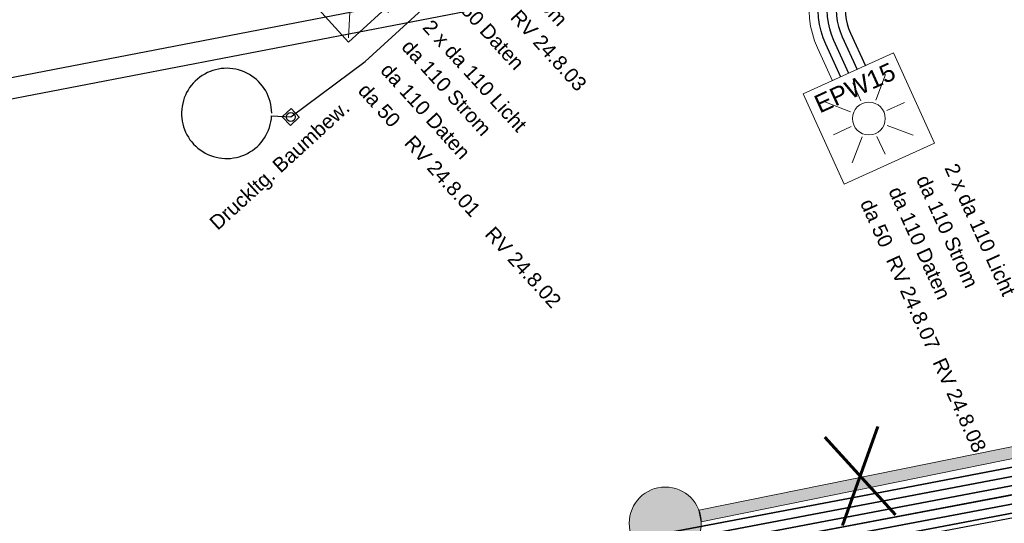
# Model space of a CAD drawing. Header units: metres. Extents: x -502 to 161, y -108 to 174.
# Tile 29 of 256: x -257.42 to -241.03, y -56.84 to -48.46. Entities that reach past the tile are written whole.
import ezdxf

# ---------------------------------------------------------------- set-up
doc = ezdxf.new("R2010")
doc.units = ezdxf.units.M
doc.header["$LTSCALE"] = 0.1
doc.linetypes.add('237', pattern=[93, 75, -18])
doc.layers.add('BRI31-005.05-5p02-Koordinierung Lageplan 4. BA ZOB West 2022-06-15', color=7, linetype='Continuous')
doc.layers.add('BRI31-005.06-5f07-Koordinierung Lageplan 4. BA ZOB Fernbusbahnh', color=7, linetype='Continuous')
doc.styles.add('Arial', font='arial.ttf')
doc.styles.add('Txt', font='txt_____.ttf')

# ---------------------------------------------------------------- blocks, each defined once
blk = doc.blocks.new('WP_LP-1020')
at = {"color": 7, "linetype": 'Continuous', "lineweight": 20, "transparency": 33554687}
for p, q in [((-0.8253, 0.8253), (0.8253, 0.8253)), ((-0.8253, -0.8253), (-0.8253, 0.8253)), ((0.8253, -0.8253), (0.8253, 0.8253)), ((-0.8253, -0.8253), (0.8253, -0.8253))]:
    blk.add_line(p, q, dxfattribs=at)
at = {"color": 1, "linetype": 'Continuous', "lineweight": 9, "true_color": 0xff0000, "transparency": 33554687}
for p, q in [((-0.554739, 0.55475), (-0.229777, 0.229788)), ((0, 0.649924), (0, 0.324962)), ((0.229777, 0.229788), (0.554739, 0.55475)), ((-0.324962, 0), (-0.649924, 0)), ((0.324962, 0), (0.649924, 0)), ((-0.229777, -0.229777), (-0.554739, -0.554739)), ((0, -0.324962), (0, -0.649924)), ((0.229777, -0.229777), (0.554739, -0.554739))]:
    blk.add_line(p, q, dxfattribs=at)
at = {"color": 7, "linetype": 'Continuous', "lineweight": 20, "transparency": 33554687}
blk.add_circle((0, 0), 0.272749, dxfattribs=at)
blk = doc.blocks.new('WP_LP_1010')
at = {"color": 7, "linetype": 'Continuous', "lineweight": 20, "transparency": 33554687}
for p, q in [((0.8253, 0.8253), (-0.8253, 0.8253)), ((-0.8253, 0.8253), (-0.8253, -0.8253)), ((0.8253, 0.8253), (0.8253, -0.8253)), ((0.8253, -0.8253), (-0.8253, -0.8253))]:
    blk.add_line(p, q, dxfattribs=at)
at = {"color": 1, "linetype": 'Continuous', "lineweight": 9, "true_color": 0xff0000, "transparency": 33554687}
for p, q in [((0, 0.909893), (0, 0.454947)), ((-0.776636, 0.776649), (-0.321689, 0.321703)), ((0.321689, 0.321703), (0.776636, 0.776649)), ((-0.454947, 0), (-0.909893, 0)), ((0.454947, 0), (0.909893, 0)), ((-0.321689, -0.321689), (-0.776636, -0.776636)), ((0.321689, -0.321689), (0.776636, -0.776636)), ((0, -0.454947), (0, -0.909893))]:
    blk.add_line(p, q, dxfattribs=at)
at = {"color": 7, "linetype": 'Continuous', "lineweight": 20, "transparency": 33554687}
for radius in [0.555163, 0.38185]:
    blk.add_circle((0, 0), radius, dxfattribs=at)
at = {"color": 1, "true_color": 0xff0000, "transparency": 33554687, "insert": (-0.503602, 1.019889), "char_height": 0.43, "attachment_point": 1, "line_spacing_factor": 0.25, "style": 'Arial'}
blk.add_mtext('W', dxfattribs=at)

msp = doc.modelspace()

# ---------------------------------------------------------------- hatches: boundary and pattern name
at = {"layer": 'BRI31-005.06-5f07-Koordinierung Lageplan 4. BA ZOB Fernbusbahnh', "linetype": 'Continuous', "lineweight": 0, "true_color": 0xffff00, "transparency": 33554687}
h = msp.add_hatch(color=2, dxfattribs=at)
edge = h.paths.add_edge_path()
edge.add_arc((-246.675, -56.833), 0.6, 0, 90)
edge.add_arc((-246.675, -56.833), 0.6, 90, 180)
edge.add_arc((-246.675, -56.833), 0.6, 180, 270)
edge.add_arc((-246.675, -56.833), 0.6, 270, 360)

# ---------------------------------------------------------------- linework, layer by layer
at = {"layer": 'BRI31-005.05-5p02-Koordinierung Lageplan 4. BA ZOB West 2022-06-15', "color": 250, "linetype": 'Continuous', "lineweight": 25, "true_color": 0x333333, "transparency": 33554687}
for p, q in [((-259.661, -49.83), (-208.862, -40.026)), ((-259.595, -50.174), (-208.796, -40.37))]:
    msp.add_line(p, q, dxfattribs=at)
at = {"layer": 'BRI31-005.05-5p02-Koordinierung Lageplan 4. BA ZOB West 2022-06-15', "color": 7, "linetype": 'Continuous', "lineweight": 18, "transparency": 33554687}
for p, q in [((-212.563, -49.812), (-246.115, -56.617)), ((-212.523, -50.008), (-246.075, -56.813))]:
    msp.add_line(p, q, dxfattribs=at)
at = {"layer": 'BRI31-005.05-5p02-Koordinierung Lageplan 4. BA ZOB West 2022-06-15', "color": 114, "linetype": 'Continuous', "lineweight": 35, "true_color": 0x00994c, "transparency": 33554687, "flags": 128}
for points in [[(-201.328, -35.689), (-211.329, -44.791, 0.024065), (-212.43, -45.895, -0.024065), (-213.531, -46.998), (-213.843, -47.282), (-213.843, -47.282, -0.037446), (-214.633, -47.9), (-214.633, -47.9), (-214.633, -47.9, 0.037448), (-215.423, -48.517), (-215.423, -48.517), (-216.133, -49.163, 0.037446), (-216.822, -49.892, -0.037448), (-217.511, -50.621), (-218.886, -51.872), (-270.253, -61.636)], [(-292.178, -66.109), (-275.174, -62.877), (-272.162, -62.304), (-272.162, -62.304, 0.037748), (-271.317, -62.077), (-271.317, -62.077, -0.037218), (-270.225, -61.783), (-218.817, -52.012)]]:
    msp.add_lwpolyline(points, format="xyb", dxfattribs=at)
at = {"layer": 'BRI31-005.05-5p02-Koordinierung Lageplan 4. BA ZOB West 2022-06-15', "color": 190, "linetype": 'Continuous', "lineweight": 35, "true_color": 0x7f00ff, "transparency": 33554687, "flags": 128}
msp.add_lwpolyline([(-292.234, -65.814), (-275.23, -62.582), (-272.218, -62.01, 0.037762), (-271.416, -61.794), (-271.416, -61.794, -0.037228), (-270.281, -61.489), (-270.281, -61.489), (-251.007, -57.825), (-248.895, -57.424), (-243.188, -56.339), (-241.076, -55.937), (-218.956, -51.733), (-216.573, -49.564), (-214.983, -48.117), (-213.632, -46.887, -0.136277), (-212.189, -46.159), (-212.189, -46.159, 0.136284), (-210.747, -45.431), (-210.747, -45.431)], format="xyb", dxfattribs=at)
at = {"layer": 'BRI31-005.05-5p02-Koordinierung Lageplan 4. BA ZOB West 2022-06-15', "color": 7, "linetype": '237', "lineweight": 35, "transparency": 33554687, "flags": 128}
for points in [[(-314.557, -60.879), (-314.557, -60.879, 0.013706), (-313.607, -60.563), (-313.607, -60.563, -0.017608), (-312.655, -60.254), (-305.269, -58.144), (-305.269, -58.144, -0.249835), (-303.66, -58.489), (-303.66, -58.489), (-295.497, -65.378, 0.225936), (-292.15, -66.256), (-275.146, -63.024), (-272.134, -62.452, 0.037742), (-271.267, -62.218), (-271.267, -62.218, -0.037212), (-270.197, -61.931), (-270.197, -61.931), (-218.747, -52.151), (-217.309, -50.842, 0.051115), (-216.638, -50.094, -0.051118), (-215.968, -49.345)], [(-314.536, -60.951, -0.005031), (-313.575, -60.671, 0.001131), (-312.612, -60.398), (-305.228, -58.288, -0.249835), (-303.757, -58.604), (-295.594, -65.493), (-295.594, -65.493, 0.225936), (-292.122, -66.404), (-292.122, -66.404), (-275.118, -63.172), (-272.106, -62.599, 0.037735), (-271.218, -62.36), (-271.218, -62.36, -0.037207), (-270.169, -62.078), (-270.169, -62.078), (-218.677, -52.291), (-217.215, -50.959, 0.068127), (-216.564, -50.182), (-216.564, -50.182, -0.068125), (-215.914, -49.404), (-215.914, -49.404)]]:
    msp.add_lwpolyline(points, format="xyb", dxfattribs=at)
at = {"layer": 'BRI31-005.05-5p02-Koordinierung Lageplan 4. BA ZOB West 2022-06-15', "color": 7, "linetype": 'Continuous', "lineweight": 35, "transparency": 33554687, "flags": 128}
msp.add_lwpolyline([(-272.078, -62.746, 0.037729), (-271.168, -62.501), (-271.168, -62.501, -0.037202), (-270.141, -62.226), (-270.141, -62.226), (-218.608, -52.43), (-217.107, -51.064, 0.085616), (-216.484, -50.264), (-216.484, -50.264, -0.085621), (-215.86, -49.463), (-215.86, -49.463)], format="xyb", dxfattribs=at)
at = {"layer": 'BRI31-005.05-5p02-Koordinierung Lageplan 4. BA ZOB West 2022-06-15', "color": 21, "linetype": 'Continuous', "lineweight": 25, "true_color": 0xff9f7f, "transparency": 33554687, "flags": 128}
msp.add_lwpolyline([(-303.902, -58.776), (-295.739, -65.665, 0.225936), (-292.08, -66.625), (-272.064, -62.82, 0.037448), (-271.095, -62.56, -0.037447), (-270.127, -62.299), (-218.573, -52.5), (-217.057, -51.12), (-217.057, -51.12, -0.047395), (-216.253, -50.517), (-216.253, -50.517), (-216.253, -50.517, 0.047393), (-215.45, -49.914), (-215.45, -49.914)], format="xyb", dxfattribs=at)
at = {"layer": 'BRI31-005.06-5f07-Koordinierung Lageplan 4. BA ZOB Fernbusbahnh', "color": 250, "linetype": 'Continuous', "lineweight": 20, "true_color": 0x333333, "transparency": 33554687}
for p, q in [((-259.661, -49.83), (-208.862, -40.026)), ((-259.595, -50.174), (-208.796, -40.37))]:
    msp.add_line(p, q, dxfattribs=at)
at = {"layer": 'BRI31-005.06-5f07-Koordinierung Lageplan 4. BA ZOB Fernbusbahnh', "color": 7, "linetype": 'Continuous', "lineweight": 13, "transparency": 33554687}
for p, q in [((-212.563, -49.812), (-246.115, -56.617)), ((-212.523, -50.008), (-246.075, -56.813)), ((-246.075, -56.813), (-246.115, -56.617))]:
    msp.add_line(p, q, dxfattribs=at)
at = {"layer": 'BRI31-005.06-5f07-Koordinierung Lageplan 4. BA ZOB Fernbusbahnh', "color": 7, "linetype": 'Continuous', "lineweight": 9, "transparency": 33554687}
msp.add_line((-246.115, -56.617), (-246.075, -56.813), dxfattribs=at)
at = {"layer": 'BRI31-005.06-5f07-Koordinierung Lageplan 4. BA ZOB Fernbusbahnh', "color": 114, "linetype": 'Continuous', "lineweight": 30, "true_color": 0x00994c, "transparency": 33554687, "flags": 128}
for points in [[(-201.328, -35.689), (-211.329, -44.791, 0.024065), (-212.43, -45.895, -0.024065), (-213.531, -46.998), (-213.843, -47.282), (-213.843, -47.282, -0.037446), (-214.633, -47.9), (-214.633, -47.9), (-214.633, -47.9, 0.037448), (-215.423, -48.517), (-215.423, -48.517), (-216.133, -49.163, 0.037446), (-216.822, -49.892, -0.037448), (-217.511, -50.621), (-218.886, -51.872), (-270.253, -61.636)], [(-292.178, -66.109), (-275.174, -62.877), (-272.162, -62.304), (-272.162, -62.304, 0.037748), (-271.317, -62.077), (-271.317, -62.077, -0.037218), (-270.225, -61.783), (-218.817, -52.012)]]:
    msp.add_lwpolyline(points, format="xyb", dxfattribs=at)
at = {"layer": 'BRI31-005.06-5f07-Koordinierung Lageplan 4. BA ZOB Fernbusbahnh', "color": 142, "linetype": 'Continuous', "lineweight": 30, "true_color": 0x0099cc, "transparency": 33554687, "flags": 128}
for points in [[(-252.906, -50.08), (-251.671, -49.16), (-250.653, -48.233, 0.059398), (-248.327, -45.549), (-243.813, -38.881), (-243.813, -38.881, -0.336218), (-241.163, -37.983), (-241.163, -37.983), (-233.917, -40.398), (-233.808, -40.518)], [(-253.224, -50.017), (-253.224, -50.017, 0.570691), (-254.339, -49.366), (-254.339, -49.366, 0.570691), (-254.372, -50.657), (-254.372, -50.657, 0.570691), (-253.225, -50.062), (-253.225, -50.062), (-252.906, -50.08)]]:
    msp.add_lwpolyline(points, format="xyb", dxfattribs=at)
at = {"layer": 'BRI31-005.06-5f07-Koordinierung Lageplan 4. BA ZOB Fernbusbahnh', "color": 1, "linetype": '237', "lineweight": 20, "true_color": 0xff0000, "transparency": 33554687, "flags": 128}
msp.add_lwpolyline([(-243.892, -49.479), (-244.14, -48.933, -0.325497), (-243.76, -47.088), (-238.705, -42.488), (-238.705, -42.488, -0.21898), (-237.43, -42.084), (-237.43, -42.084), (-235.575, -42.315, 0.359253), (-235.239, -42.134), (-235.239, -42.134, 0.359253), (-235.353, -41.769), (-235.353, -41.769)], format="xyb", dxfattribs=at)
at = {"layer": 'BRI31-005.06-5f07-Koordinierung Lageplan 4. BA ZOB Fernbusbahnh', "color": 7, "linetype": 'Continuous', "lineweight": 30, "transparency": 33554687, "flags": 128}
for points in [[(-243.755, -49.417), (-244.003, -48.871, -0.325496), (-243.659, -47.199), (-238.604, -42.599, -0.21898), (-237.449, -42.233), (-235.593, -42.464, 0.218365), (-234.68, -42.173)], [(-272.078, -62.746, 0.037729), (-271.168, -62.501), (-271.168, -62.501, -0.037202), (-270.141, -62.226), (-270.141, -62.226), (-218.608, -52.43), (-217.107, -51.064, 0.085616), (-216.484, -50.264), (-216.484, -50.264, -0.085621), (-215.86, -49.463), (-215.86, -49.463)]]:
    msp.add_lwpolyline(points, format="xyb", dxfattribs=at)
at = {"layer": 'BRI31-005.06-5f07-Koordinierung Lageplan 4. BA ZOB Fernbusbahnh', "color": 3, "linetype": 'Continuous', "lineweight": 30, "true_color": 0x00ff00, "transparency": 33554687, "flags": 128}
msp.add_lwpolyline([(-243.619, -49.355), (-243.867, -48.809, -0.325497), (-243.558, -47.31), (-238.503, -42.71), (-238.503, -42.71, -0.21898), (-237.467, -42.382), (-237.467, -42.382), (-234.349, -42.77, 0.218977), (-233.552, -42.518)], format="xyb", dxfattribs=at)
at = {"layer": 'BRI31-005.06-5f07-Koordinierung Lageplan 4. BA ZOB Fernbusbahnh', "color": 190, "linetype": 'Continuous', "lineweight": 30, "true_color": 0x7f00ff, "transparency": 33554687, "flags": 128}
for points in [[(-233.451, -42.629), (-233.451, -42.629, -0.218978), (-234.368, -42.919), (-234.368, -42.919), (-237.486, -42.531, 0.21898), (-238.402, -42.821), (-243.457, -47.421), (-243.457, -47.421, 0.325496), (-243.73, -48.747), (-243.73, -48.747), (-243.482, -49.293)], [(-233.351, -42.74), (-233.351, -42.74, -0.218977), (-234.386, -43.068), (-234.386, -43.068), (-237.504, -42.679, 0.21898), (-238.301, -42.932), (-243.356, -47.532), (-243.356, -47.532, 0.325496), (-243.593, -48.685), (-243.593, -48.685), (-243.345, -49.231)], [(-292.234, -65.814), (-275.23, -62.582), (-272.218, -62.01, 0.037762), (-271.416, -61.794), (-271.416, -61.794, -0.037228), (-270.281, -61.489), (-270.281, -61.489), (-251.007, -57.825), (-248.895, -57.424), (-243.188, -56.339), (-241.076, -55.937), (-218.956, -51.733), (-216.573, -49.564), (-214.983, -48.117), (-213.632, -46.887, -0.136277), (-212.189, -46.159), (-212.189, -46.159, 0.136284), (-210.747, -45.431), (-210.747, -45.431)]]:
    msp.add_lwpolyline(points, format="xyb", dxfattribs=at)
at = {"layer": 'BRI31-005.06-5f07-Koordinierung Lageplan 4. BA ZOB Fernbusbahnh', "color": 7, "linetype": '237', "lineweight": 30, "transparency": 33554687, "flags": 128}
for points in [[(-314.557, -60.879), (-314.557, -60.879, 0.013706), (-313.607, -60.563), (-313.607, -60.563, -0.017608), (-312.655, -60.254), (-305.269, -58.144), (-305.269, -58.144, -0.249835), (-303.66, -58.489), (-303.66, -58.489), (-295.497, -65.378, 0.225936), (-292.15, -66.256), (-275.146, -63.024), (-272.134, -62.452, 0.037742), (-271.267, -62.218), (-271.267, -62.218, -0.037212), (-270.197, -61.931), (-270.197, -61.931), (-218.747, -52.151), (-217.309, -50.842, 0.051115), (-216.638, -50.094, -0.051118), (-215.968, -49.345)], [(-314.536, -60.951, -0.005031), (-313.575, -60.671, 0.001131), (-312.612, -60.398), (-305.228, -58.288, -0.249835), (-303.757, -58.604), (-295.594, -65.493), (-295.594, -65.493, 0.225936), (-292.122, -66.404), (-292.122, -66.404), (-275.118, -63.172), (-272.106, -62.599, 0.037735), (-271.218, -62.36), (-271.218, -62.36, -0.037207), (-270.169, -62.078), (-270.169, -62.078), (-218.677, -52.291), (-217.215, -50.959, 0.068127), (-216.564, -50.182), (-216.564, -50.182, -0.068125), (-215.914, -49.404), (-215.914, -49.404)]]:
    msp.add_lwpolyline(points, format="xyb", dxfattribs=at)
at = {"layer": 'BRI31-005.06-5f07-Koordinierung Lageplan 4. BA ZOB Fernbusbahnh', "color": 142, "linetype": 'Continuous', "lineweight": 30, "true_color": 0x0099cc, "transparency": 33554687, "flags": 128}
msp.add_lwpolyline([(-252.765, -50.083), (-252.91, -50.221), (-253.048, -50.077), (-252.903, -49.939), (-252.762, -50.087)], dxfattribs=at)
at = {"layer": 'BRI31-005.06-5f07-Koordinierung Lageplan 4. BA ZOB Fernbusbahnh', "color": 142, "linetype": 'Continuous', "lineweight": 30, "true_color": 0x0099cc, "transparency": 33554687}
msp.add_circle((-252.906, -50.08), 0.075, dxfattribs=at)
at = {"layer": 'BRI31-005.06-5f07-Koordinierung Lageplan 4. BA ZOB Fernbusbahnh', "color": 7, "linetype": 'Continuous', "lineweight": 13, "transparency": 33554687}
msp.add_circle((-246.675, -56.833), 0.6, dxfattribs=at)
at = {"layer": 'BRI31-005.06-5f07-Koordinierung Lageplan 4. BA ZOB Fernbusbahnh', "color": 7, "linetype": 'Continuous', "lineweight": 20, "transparency": 33554687}
msp.add_circle((-246.675, -56.833), 0.6, dxfattribs=at)
at = {"layer": 'BRI31-005.06-5f07-Koordinierung Lageplan 4. BA ZOB Fernbusbahnh', "color": 2, "linetype": 'Continuous', "true_color": 0xffff00, "transparency": 33554687}
for points in [[(-289.15, -55.049), (-289.082, -55.392), (-251.574, -45.937), (-251.506, -46.281)], [(-212.523, -50.008), (-212.563, -49.812), (-246.075, -56.813), (-246.115, -56.617)]]:
    msp.add_solid(points, dxfattribs=at)

# ---------------------------------------------------------------- block references
at = {"layer": 'BRI31-005.06-5f07-Koordinierung Lageplan 4. BA ZOB Fernbusbahnh', "color": 7, "transparency": 33554687}
for name, p, rotation in [('WP_LP_1010', (-251.893, -47.669), 42.25501098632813), ('WP_LP-1020', (-243.286, -50.107), 294.3899986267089)]:
    msp.add_blockref(name, p, dxfattribs=dict(at, rotation=rotation))

# ---------------------------------------------------------------- texts
at = {"layer": 'BRI31-005.06-5f07-Koordinierung Lageplan 4. BA ZOB Fernbusbahnh', "color": 7, "transparency": 33554687, "char_height": 0.24, "attachment_point": 1, "line_spacing_factor": 0.25, "style": 'Arial'}
for s, insert, rotation in [('da 50 Strom', (-249.509, -47.083), 312.3187), ('da 50 Daten', (-250.23, -47.809), 312.3187), ('da 110 Strom', (-250.902, -48.768), 312.3187), ('da 110 Daten', (-251.252, -49.157), 312.3187), ('da 110 Strom', (-242.287, -51.018), 294.4219), ('da 110 Daten', (-242.748, -51.209), 294.4219)]:
    msp.add_mtext(s, dxfattribs=dict(at, insert=insert, rotation=rotation))
at = {"layer": 'BRI31-005.06-5f07-Koordinierung Lageplan 4. BA ZOB Fernbusbahnh', "color": 1, "true_color": 0xff0000, "transparency": 33554687, "char_height": 0.24, "attachment_point": 1, "line_spacing_factor": 0.25, "style": 'Arial'}
for s, insert, rotation in [('RV 24.8.03', (-249.091, -48.272), 312.3187), ('da 50', (-251.626, -49.494), 312.3187), ('RV 24.8.01', (-250.855, -50.362), 312.3187), ('da 50', (-243.219, -51.412), 294.4219), ('RV 24.8.02', (-249.515, -51.878), 312.3187), ('RV 24.8.07', (-242.789, -52.355), 294.4219), ('RV 24.8.08', (-242.015, -54.058), 294.4219)]:
    msp.add_mtext(s, dxfattribs=dict(at, insert=insert, rotation=rotation))
at = {"layer": 'BRI31-005.06-5f07-Koordinierung Lageplan 4. BA ZOB Fernbusbahnh', "color": 190, "true_color": 0x7f00ff, "transparency": 33554687, "attachment_point": 1, "line_spacing_factor": 0.25, "style": 'Arial'}
for s, insert, char_height, rotation in [('2 x da 110 Licht', (-250.551, -48.44), 0.24, 312.3187), ('EPW15', (-244.229, -49.751), 0.3, 24.4869), ('2 x da 110 Licht', (-241.815, -50.826), 0.24, 294.4219)]:
    msp.add_mtext(s, dxfattribs=dict(at, insert=insert, char_height=char_height, rotation=rotation))
at = {"layer": 'BRI31-005.06-5f07-Koordinierung Lageplan 4. BA ZOB Fernbusbahnh', "color": 5, "true_color": 0x0000ff, "transparency": 33554687, "insert": (-254.285, -51.799), "char_height": 0.24, "attachment_point": 1, "rotation": 42.3023, "line_spacing_factor": 0.25, "style": 'Arial'}
msp.add_mtext('Druckltg. Baumbew.', dxfattribs=at)
at = {"layer": 'BRI31-005.06-5f07-Koordinierung Lageplan 4. BA ZOB Fernbusbahnh', "color": 2, "true_color": 0xffff00, "transparency": 33554687, "insert": (-244.21, -55.441), "char_height": 1.5, "attachment_point": 1, "rotation": 11.4305, "line_spacing_factor": 0.25, "style": 'Txt'}
msp.add_mtext('X   X   X   X   X   X   X', dxfattribs=at)

doc.saveas('drawing.dxf')
